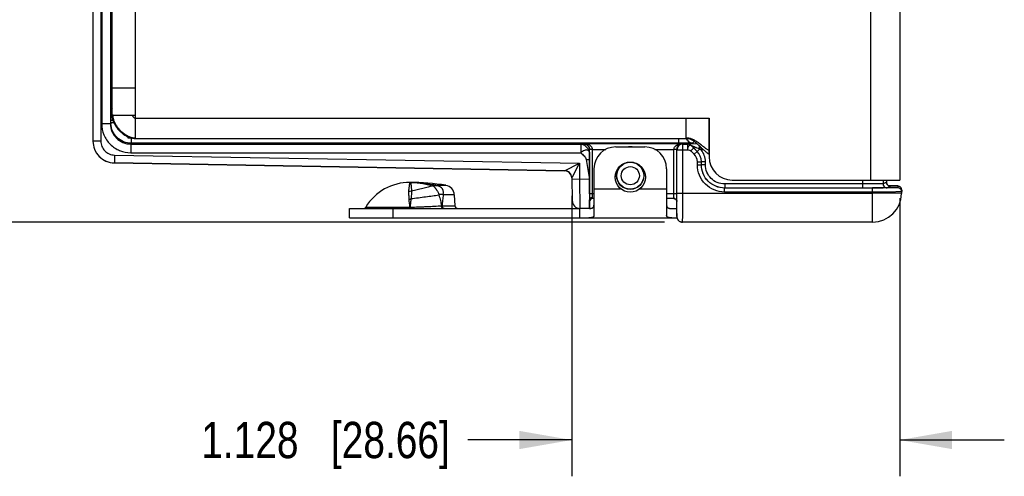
# Model space of a CAD drawing. Header units: inches. Extents: x 0 to 22, y 0 to 17.
# Tile 3 of 37: x 4.8 to 8.2, y 4.2 to 5.8. Entities that reach past the tile are written whole.
import ezdxf

# ---------------------------------------------------------------- set-up
doc = ezdxf.new("R2010")
doc.units = ezdxf.units.IN
doc.header["$LTSCALE"] = 1.21
doc.header["$MEASUREMENT"] = 0
doc.layers.get('0').update_dxf_attribs({"linetype": 'CONTINUOUS'})
for name, color, linetype in [('02___PRT_ALL_AXES', 7, 'CONTINUOUS'), ('03___PRT_ALL_CURVES', 7, 'CONTINUOUS'), ('DIMENSIONS', 7, 'CONTINUOUS'), ('FEATURES', 7, 'CONTINUOUS')]:
    doc.layers.add(name, color=color, linetype=linetype)
doc.styles.get("Standard").update_dxf_attribs({"font": 'txt', "width": 0.8})
doc.dimstyles.new('DIMSTYLE_1', dxfattribs={"dimtxt": 0.125, "dimasz": 0.18, "dimexe": 0.125, "dimexo": 0.0625, "dimgap": 0.0625, "dimtad": 0, "dimtih": 1, "dimtoh": 1, "dimzin": 4, "dimdsep": 46, "dimtxsty": 'STANDARD', "dimblk": '_FILLED', "dimblk1": '_FILLED', "dimblk2": '_FILLED', "dimcen": 0.09, "dimadec": 0, "dimazin": 0, "dimtp": 0.001, "dimtm": 0.001, "dimtfac": 1, "dimtofl": 0, "dimtmove": 0, "dimatfit": 3, "dimldrblk": '_FILLED', "dimfxl": 1, "dimtolj": 1, "dimtzin": 4, "dimarcsym": 0})

# ---------------------------------------------------------------- blocks, each defined once
blk = doc.blocks.new('_FILLED')
at = {"color": 0, "linetype": 'BYBLOCK'}
blk.add_solid([(0, 0), (-1, 0.174), (-1, -0.174)], dxfattribs=at)
blk = doc.blocks.new('*D1')
at = {"layer": 'DIMENSIONS', "color": 2, "linetype": 'CONTINUOUS'}
for p, q in [((7.025, 8.5431), (3.0626, 8.5431)), ((3.1876, 8.5431), (3.1876, 6.9336)), ((3.1876, 5.0741), (3.1876, 6.6836)), ((7.025, 5.0741), (3.0626, 5.0741))]:
    blk.add_line(p, q, dxfattribs=at)
at = {"layer": 'DIMENSIONS', "color": 2, "linetype": 'CONTINUOUS', "xscale": 0.18, "yscale": 0.18, "zscale": 0.18}
for p, rotation in [((3.1876, 8.5431), 90), ((3.1876, 5.0741), 269.9999078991)]:
    blk.add_blockref('_FILLED', p, dxfattribs=dict(at, rotation=rotation))
at = {"layer": 'DIMENSIONS', "color": 2, "linetype": 'CONTINUOUS', "insert": (3.1876, 6.8711), "char_height": 0.125, "width": 1.525, "attachment_point": 2, "line_spacing_factor": 0.9}
blk.add_mtext('(3.469{\\Ftxt.shx;\\W1.000000;\\H0.125000; }[88.11])', dxfattribs=at)
blk = doc.blocks.new('*D3')
at = {"layer": 'DIMENSIONS', "color": 2, "linetype": 'CONTINUOUS'}
for p, q in [((4.8561, 6.1451), (4.0436, 6.1451)), ((4.1686, 6.1451), (4.1686, 5.7346)), ((4.1686, 5.0741), (4.1686, 5.4846)), ((7.025, 5.0741), (4.0436, 5.0741))]:
    blk.add_line(p, q, dxfattribs=at)
at = {"layer": 'DIMENSIONS', "color": 2, "linetype": 'CONTINUOUS', "xscale": 0.18, "yscale": 0.18, "zscale": 0.18}
for p, rotation in [((4.1686, 6.1451), 90.0001114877), ((4.1686, 5.0741), 270)]:
    blk.add_blockref('_FILLED', p, dxfattribs=dict(at, rotation=rotation))
at = {"layer": 'DIMENSIONS', "color": 2, "linetype": 'CONTINUOUS', "insert": (4.1686, 5.6721), "char_height": 0.125, "width": 1.225, "attachment_point": 2, "line_spacing_factor": 0.9}
blk.add_mtext('1.071{\\Ftxt.shx;\\W1.000000;\\H0.125000; }[27.2]', dxfattribs=at)
blk = doc.blocks.new('*D5')
at = {"layer": 'DIMENSIONS', "color": 2, "linetype": 'CONTINUOUS'}
for p, q in [((6.7063, 5.1642), (6.7063, 4.1991)), ((7.8346, 5.1566), (7.8346, 4.1991)), ((6.7063, 4.3241), (6.349, 4.3241)), ((7.8346, 4.3241), (8.1946, 4.3241))]:
    blk.add_line(p, q, dxfattribs=at)
at = {"layer": 'DIMENSIONS', "color": 2, "linetype": 'CONTINUOUS', "xscale": 0.18, "yscale": 0.18, "zscale": 0.18}
blk.add_blockref('_FILLED', (6.7063, 4.3241), dxfattribs=at)
at = {"layer": 'DIMENSIONS', "color": 2, "linetype": 'CONTINUOUS', "xscale": 0.18, "yscale": 0.18, "zscale": 0.18, "rotation": 180}
blk.add_blockref('_FILLED', (7.8346, 4.3241), dxfattribs=at)
at = {"layer": 'DIMENSIONS', "color": 2, "linetype": 'CONTINUOUS', "insert": (6.2865, 4.3866), "char_height": 0.125, "width": 1.325, "attachment_point": 3, "line_spacing_factor": 0.9}
blk.add_mtext('1.128{\\Ftxt.shx;\\W1.000000;\\H0.125000; }[28.66]', dxfattribs=at)

msp = doc.modelspace()

# ---------------------------------------------------------------- linework, layer by layer
at = {"color": 3, "linetype": 'CONTINUOUS'}
for p, q in [((7.7346, 8.3981), (7.7346, 5.2191)), ((7.8346, 8.3981), (7.8346, 5.2191)), ((5.2046, 5.3621), (5.2046, 8.2551)), ((5.1246, 5.4421), (5.1246, 8.1751)), ((5.1246, 5.5371), (5.2046, 5.5371)), ((5.1246, 5.4421), (5.2046, 5.4421)), ((5.2046, 5.4321), (7.1786, 5.4321)), ((7.0996, 5.3621), (7.0996, 5.4321)), ((7.1786, 5.4321), (7.1786, 5.2991)), ((5.2003, 5.3622), (5.2043, 5.3621)), ((5.2043, 5.3621), (7.0996, 5.3621)), ((7.1489, 5.3415), (7.1445, 5.345)), ((7.2586, 5.2191), (7.8346, 5.2191))]:
    msp.add_line(p, q, dxfattribs=at)
at = {"color": 7, "linetype": 'CONTINUOUS'}
for p, q in [((5.0586, 8.2638), (5.0586, 5.3533)), ((5.0856, 8.2638), (5.0856, 5.3533)), ((5.0889, 8.2041), (5.0889, 5.413)), ((5.1189, 8.2041), (5.1189, 5.413)), ((5.122, 5.7646), (5.1217, 5.7712)), ((5.1221, 5.6959), (5.1221, 5.7518)), ((5.1221, 5.7396), (5.1233, 5.7396)), ((5.1221, 5.7266), (5.1232, 5.7266)), ((5.1232, 5.7266), (5.1232, 5.7099)), ((5.1233, 5.7395), (5.1233, 5.7396)), ((5.1246, 5.7087), (5.1221, 5.7108)), ((5.1246, 5.5964), (5.1223, 5.5944)), ((5.122, 5.5224), (5.1246, 5.5276)), ((5.1217, 5.501), (5.122, 5.5224)), ((5.1207, 5.4745), (5.1216, 5.4763)), ((5.1216, 5.4824), (5.1216, 5.4763)), ((5.1216, 5.4824), (5.1246, 5.4824)), ((5.1216, 5.4763), (5.1246, 5.4763)), ((5.1203, 5.4158), (5.1203, 5.4245)), ((5.1278, 5.4245), (5.1203, 5.4245)), ((5.1275, 5.4421), (5.1272, 5.4421)), ((5.1272, 5.4421), (5.1281, 5.4421)), ((5.1281, 5.4421), (5.1275, 5.4421)), ((5.1189, 5.413), (5.0889, 5.413)), ((5.1189, 5.413), (5.1203, 5.4158)), ((5.1313, 5.4158), (5.1203, 5.4158)), ((5.0856, 5.3533), (5.0586, 5.3533)), ((5.1796, 5.3636), (5.1796, 5.367)), ((5.1903, 5.3636), (5.1903, 5.3458)), ((5.2046, 5.3642), (5.2046, 5.3678)), ((7.073, 5.3621), (7.073, 5.3458)), ((5.1888, 5.343), (5.1903, 5.3458)), ((5.1888, 5.343), (5.1888, 5.313)), ((5.1888, 5.343), (6.7371, 5.343)), ((7.073, 5.3458), (5.1903, 5.3458)), ((6.7371, 5.343), (6.7472, 5.3433)), ((6.7371, 5.343), (6.7371, 5.313)), ((6.7472, 5.3433), (6.7478, 5.3444)), ((6.7478, 5.3444), (7.0874, 5.3444)), ((6.7671, 5.313), (6.7672, 5.3233)), ((6.7672, 5.3233), (6.7675, 5.3238)), ((6.7675, 5.3238), (6.7674, 5.3254)), ((6.7775, 5.3244), (6.7675, 5.3242)), ((6.7775, 5.3238), (6.7675, 5.3238)), ((6.7675, 5.1721), (6.7675, 5.3238)), ((6.7775, 5.3244), (6.8229, 5.3244)), ((6.7775, 5.1721), (6.7775, 5.3238)), ((6.9923, 5.3244), (7.0577, 5.3244)), ((7.0663, 5.3242), (7.0577, 5.3244)), ((7.0677, 5.3238), (7.0577, 5.3238)), ((7.0577, 5.1721), (7.0577, 5.3238)), ((7.0677, 5.3242), (7.0663, 5.3242)), ((7.0677, 5.3238), (7.0682, 5.3228)), ((7.0677, 5.1721), (7.0677, 5.3238)), ((7.0682, 5.3228), (7.1042, 5.3228)), ((7.0682, 5.1741), (7.0682, 5.3228)), ((7.1079, 5.346), (7.073, 5.3458)), ((7.0874, 5.3444), (7.0882, 5.3428)), ((7.0882, 5.3428), (7.1042, 5.3428)), ((7.0882, 5.1741), (7.0882, 5.3428)), ((7.1123, 5.3431), (7.1042, 5.3428)), ((7.1079, 5.3424), (7.1042, 5.3428)), ((7.1042, 5.3428), (7.1042, 5.3228)), ((7.1042, 5.3428), (7.1042, 5.3428)), ((7.1378, 5.3434), (7.1123, 5.3431)), ((7.1257, 5.3295), (7.1159, 5.3197)), ((7.1278, 5.3078), (7.1159, 5.3197)), ((7.1183, 5.3369), (7.1182, 5.3371)), ((7.1184, 5.337), (7.1183, 5.3369)), ((7.1377, 5.3176), (7.1184, 5.337)), ((7.123, 5.3467), (7.1279, 5.3516)), ((7.1376, 5.3175), (7.1257, 5.3295)), ((7.1458, 5.3257), (7.1377, 5.3176)), ((7.1511, 5.3234), (7.1511, 5.3311)), ((7.1596, 5.3234), (7.1511, 5.3234)), ((5.1328, 5.3053), (5.1323, 5.2783)), ((5.1328, 5.3053), (6.7325, 5.2774)), ((5.1888, 5.313), (6.7371, 5.313)), ((6.7556, 5.2895), (6.7668, 5.2211)), ((6.7669, 5.2895), (6.7668, 5.2211)), ((6.7671, 5.313), (6.7669, 5.2895)), ((7.1278, 5.3078), (7.1376, 5.3175)), ((7.1377, 5.3176), (7.1376, 5.3175)), ((5.1323, 5.2783), (6.6818, 5.2513)), ((6.6818, 5.2507), (5.1323, 5.2778)), ((6.6818, 5.2513), (6.7325, 5.2774)), ((6.7084, 5.2306), (6.7325, 5.2774)), ((6.7325, 5.2774), (6.7334, 5.2217)), ((7.1384, 5.2822), (7.1522, 5.2822)), ((7.1384, 5.2716), (7.1384, 5.2822)), ((7.1384, 5.2716), (7.1522, 5.2716)), ((7.1522, 5.2716), (7.1522, 5.2822)), ((7.1524, 5.2822), (7.1522, 5.2822)), ((7.1522, 5.2716), (7.1524, 5.2717)), ((7.1661, 5.2822), (7.1524, 5.2822)), ((7.1524, 5.2717), (7.1524, 5.2822)), ((7.1661, 5.2717), (7.1524, 5.2717)), ((7.1661, 5.2717), (7.1661, 5.2822)), ((6.7063, 5.2267), (6.7084, 5.2306)), ((6.7063, 5.2267), (6.7077, 5.1482)), ((6.7334, 5.2217), (6.7064, 5.2212)), ((6.7668, 5.2211), (6.7334, 5.2217)), ((6.7334, 5.2217), (6.7342, 5.1216)), ((7.7072, 5.2191), (7.7072, 5.1917)), ((7.7772, 5.2191), (7.7772, 5.2062)), ((7.7889, 5.2191), (7.7889, 5.212)), ((7.7889, 5.2191), (7.7889, 5.2121)), ((6.1499, 5.2111), (6.1496, 5.2111)), ((6.1496, 5.2111), (6.1499, 5.2111)), ((6.1496, 5.2111), (6.1499, 5.2111)), ((6.2299, 5.1987), (6.2287, 5.1986)), ((6.2299, 5.1987), (6.2426, 5.2007)), ((6.2729, 5.2008), (6.2426, 5.2008)), ((6.2426, 5.2007), (6.2426, 5.2008)), ((7.7414, 5.1916), (7.2322, 5.1916)), ((7.2322, 5.1778), (7.2322, 5.1916)), ((7.7072, 5.2055), (7.2324, 5.2055)), ((7.2324, 5.2055), (7.2324, 5.1917)), ((7.7414, 5.1778), (7.7414, 5.1916)), ((7.7496, 5.1916), (7.7414, 5.1916)), ((7.7531, 5.1918), (7.7415, 5.1918)), ((7.7889, 5.212), (7.7772, 5.2062)), ((7.7889, 5.2121), (7.7889, 5.212)), ((7.8027, 5.1983), (7.791, 5.1924)), ((7.7984, 5.1991), (7.8011, 5.199)), ((7.8009, 5.1984), (7.8027, 5.1983)), ((7.8011, 5.199), (7.8024, 5.199)), ((7.8277, 5.1985), (7.8276, 5.1924)), ((7.8415, 5.1845), (7.8413, 5.1723)), ((6.2502, 5.1684), (6.2488, 5.1668)), ((6.263, 5.1695), (6.2642, 5.1682)), ((6.3021, 5.1682), (6.2642, 5.1682)), ((6.7826, 5.1721), (6.7675, 5.1721)), ((6.7676, 5.1216), (6.7676, 5.1511)), ((6.7776, 5.1589), (6.7775, 5.1721)), ((6.7776, 5.1551), (6.7776, 5.1589)), ((6.7826, 5.1551), (6.7776, 5.1551)), ((7.0677, 5.1721), (7.0326, 5.1721)), ((7.0579, 5.1551), (7.0326, 5.1551)), ((7.0575, 5.1555), (7.0576, 5.1577)), ((7.0576, 5.1577), (7.0577, 5.1721)), ((7.0579, 5.1551), (7.0601, 5.1548)), ((7.0601, 5.1548), (7.0631, 5.1535)), ((7.0676, 5.1492), (7.0677, 5.1721)), ((7.0682, 5.1741), (7.7413, 5.1741)), ((7.0682, 5.1721), (7.0682, 5.1741)), ((7.7414, 5.1778), (7.2322, 5.1778)), ((7.7414, 5.1778), (7.7413, 5.1741)), ((7.8413, 5.1723), (7.7413, 5.1741)), ((7.7413, 5.0741), (7.7413, 5.1741)), ((5.9974, 5.1258), (6.1493, 5.1258)), ((6.1493, 5.1258), (6.1499, 5.1258)), ((6.1493, 5.1211), (6.1493, 5.1216)), ((6.1498, 5.1211), (6.1499, 5.1258)), ((6.2599, 5.1305), (6.3041, 5.1305)), ((6.7676, 5.1211), (6.7342, 5.1216)), ((7.0675, 5.1458), (7.0676, 5.1492)), ((7.0675, 5.1041), (7.0675, 5.1458)), ((7.0675, 5.1457), (7.0675, 5.1458)), ((7.0679, 5.1061), (7.0682, 5.1457)), ((7.0682, 5.1457), (7.0682, 5.1462)), ((7.0675, 5.1041), (7.0675, 5.104)), ((7.0675, 5.1041), (7.0675, 5.0969)), ((7.0675, 5.104), (7.0675, 5.0962)), ((7.0675, 5.0941), (7.0677, 5.0988)), ((7.0675, 5.0969), (7.0675, 5.0944)), ((7.0675, 5.0944), (7.0675, 5.0941)), ((7.0677, 5.0988), (7.0679, 5.1061)), ((7.0856, 5.0741), (7.0875, 5.0741)), ((7.7413, 5.0741), (7.0875, 5.0741))]:
    msp.add_line(p, q, dxfattribs=at)
at = {"color": 3, "linetype": 'CONTINUOUS'}
msp.add_lwpolyline([(5.1813, 5.367), (5.1879, 5.3646), (5.2003, 5.3622)], dxfattribs=at)
at = {"color": 7, "linetype": 'CONTINUOUS'}
for points in [[(7.7909, 5.205), (7.7896, 5.2078), (7.7889, 5.2111), (7.7889, 5.2121)], [(7.7949, 5.2007), (7.7927, 5.2026), (7.7909, 5.205)], [(7.801, 5.1984), (7.8011, 5.1984), (7.801, 5.1984), (7.8005, 5.1985), (7.7992, 5.1987), (7.7971, 5.1994), (7.7949, 5.2007)], [(7.8202, 5.1988), (7.8185, 5.1988), (7.8165, 5.1989), (7.8142, 5.1989), (7.8118, 5.1989), (7.809, 5.199), (7.806, 5.199), (7.8027, 5.199), (7.7982, 5.1991)], [(7.8244, 5.1987), (7.8232, 5.1987), (7.8218, 5.1988), (7.8202, 5.1988)], [(7.8336, 5.1972), (7.8309, 5.1981), (7.8294, 5.1984), (7.8286, 5.1985), (7.8279, 5.1986), (7.8272, 5.1986), (7.8264, 5.1986), (7.8255, 5.1987), (7.8244, 5.1987)], [(7.8415, 5.1845), (7.8411, 5.1881), (7.8393, 5.1922), (7.8366, 5.1952), (7.8336, 5.1972)], [(7.0631, 5.1535), (7.0657, 5.151), (7.0672, 5.1479), (7.0675, 5.1457)], [(7.0672, 5.1479), (7.0672, 5.1479), (7.0675, 5.1457)], [(7.0675, 5.0962), (7.0675, 5.0949), (7.0675, 5.094), (7.0675, 5.0929), (7.0676, 5.0917), (7.0678, 5.0905), (7.0681, 5.0892), (7.0685, 5.088), (7.0689, 5.0867)], [(7.0689, 5.0867), (7.0695, 5.0854), (7.0702, 5.0841), (7.0709, 5.0829), (7.0718, 5.0817), (7.0728, 5.0806), (7.0738, 5.0795), (7.075, 5.0785), (7.0762, 5.0775), (7.0776, 5.0767), (7.079, 5.0759), (7.0806, 5.0753), (7.0822, 5.0748), (7.0839, 5.0744), (7.0857, 5.0741), (7.0875, 5.0741)]]:
    msp.add_lwpolyline(points, dxfattribs=at)
for radius in [0.047, 0.0462, 0.0312]:
    msp.add_circle((6.9076, 5.2341), radius, dxfattribs=at)
for centre, radius, start, end in [((9.3595, 5.4826), 4.2379, 179.7509, 180.0024), ((10.1683, 5.4249), 5.048, 179.6778, 180.0049), ((5.19, 5.4158), 0.0697, 180.0057, 182.1865), ((7.1231, 5.3717), 0.0251, 203.1697, 215.9905), ((7.123, 5.3717), 0.025, 216.0025, 269.9802), ((5.1336, 5.3528), 0.075, 180, 269), ((6.7466, 5.3238), 0.0209, 4.2227, 9.5638), ((6.7476, 5.3238), 0.03, 359.9991, 0.992), ((6.9076, 5.2765), 0.057, 83.8513, 96.5501), ((7.0877, 5.3238), 0.03, 179.0082, 180.0006), ((7.1042, 5.3227), 0.0201, 76.0183, 89.9551), ((7.0966, 6.0457), 0.6997, 270.924, 271.4767), ((7.1042, 5.3228), 0.02, 75.1652, 79.3438), ((7.1042, 5.3228), 0.0201, 60.024, 75.9643), ((7.1042, 5.3227), 0.02, 60.0931, 75.1287), ((7.1041, 5.3227), 0.0201, 45.7505, 60.0364), ((7.1041, 5.3227), 0.0201, 45.0475, 59.9625), ((8.394, 6.572), 1.7756, 224.0721, 224.2265), ((7.4591, 5.6627), 0.4714, 224.295, 224.9848), ((6.5224, 3.9181), 1.5395, 65.8972, 66.1104), ((7.1024, 5.2822), 0.0638, 0.0001, 40.1891), ((7.1022, 5.2822), 0.0362, 0.0025, 44.9975), ((7.1022, 5.2822), 0.05, 0.0019, 44.9981), ((7.1024, 5.2823), 0.05, 359.9976, 45.0024), ((6.6813, 5.2263), 0.025, 47.977, 88.9945), ((6.6813, 5.2263), 0.025, 47.9594, 89.0009), ((6.6814, 5.2257), 0.025, 2.2431, 89.0001), ((6.6813, 5.2263), 0.025, 0.997, 47.954), ((7.8027, 5.212), 0.0138, 202.5022, 247.4912), ((6.1446, 5.24), 0.0595, 269.9943, 279.9029), ((6.1399, 5.2271), 0.0741, 275.0398, 280.0358), ((5.7623, 5.0995), 0.3878, 3.8885, 7.9613), ((8.933, 5.1703), 2.1655, 179.9537, 180.4469), ((6.7776, 5.1451), 0.01, 90, 180), ((7.7037, 5.1611), 0.9362, 180.4707, 180.6092), ((7.0575, 5.1456), 0.0099, 86.9662, 89.884), ((-1.3981, 5.1734), 8.4663, 359.81604, 359.99113), ((7.7413, 5.1741), 0.1, 270, 359), ((5.9889, 5.1311), 0.01, 270, 328.5015), ((4.9599, 5.1266), 1.1894, 359.7612, 359.9636), ((6.2363, 5.8867), 0.7566, 271.622, 271.7818), ((6.3141, 5.1311), 0.01, 183, 270), ((6.7347, 5.1486), 0.027, 181, 269), ((7.0876, 5.0941), 0.0201, 180.0564, 197.9164), ((7.0876, 5.0941), 0.0201, 198.0219, 215.7184), ((7.0876, 5.0941), 0.0201, 215.8279, 233.6696), ((7.0876, 5.0942), 0.0201, 233.7799, 251.6298), ((7.0875, 5.0942), 0.0201, 251.7401, 269.9402)]:
    msp.add_arc(centre, radius, start, end, dxfattribs=at)
at = {"color": 3, "linetype": 'CONTINUOUS'}
for centre, radius, start, end in [((5.1748, 5.4421), 0.0502, 180.001, 180.9035), ((5.1755, 5.4421), 0.0509, 180.9033, 181.6671), ((5.1735, 5.4435), 0.0469, 181.7665, 182.5709), ((5.1744, 5.4435), 0.0478, 182.5717, 183.6102), ((5.2036, 5.407), 0.0428, 269.8503, 270.7809), ((5.2036, 5.4065), 0.0423, 270.7817, 271.3202), ((6.9407, 5.1239), 0.2952, 47.2843, 47.5127), ((6.8309, 5.0057), 0.4564, 46.6128, 47.2287), ((7.2622, 5.4303), 0.1481, 232.6765, 235.6292), ((7.2586, 5.2991), 0.08, 180, 270)]:
    msp.add_arc(centre, radius, start, end, dxfattribs=at)
at = {"color": 7, "linetype": 'CONTINUOUS'}
for centre, major_axis, ratio, start_param, end_param in [((5.122, 5.7518), (0, 0.013), 0.008727, -1.570796, -0.174533), ((5.1233, 5.7266), (0, 0.013), 0.008727, 0, 1.570796), ((5.1226, 5.6526), (0, 0.074), 0.008727, 0.944869, 3.812357), ((6.7677, 5.2211), (0, 0.1), 0.008726, 1.570644, 3.041273)]:
    msp.add_ellipse(centre, major_axis=major_axis, ratio=ratio, start_param=start_param, end_param=end_param, dxfattribs=at)
for points in [[(5.1244, 5.5129), (5.1228, 5.5158), (5.122, 5.5191), (5.122, 5.5224)], [(5.1244, 5.4614), (5.122, 5.4653), (5.1207, 5.4699), (5.1207, 5.4745)], [(5.1216, 5.4763), (5.1216, 5.4725), (5.1226, 5.4685), (5.1243, 5.4651)], [(6.6818, 5.2513), (6.6818, 5.2513), (6.6818, 5.2513), (6.6818, 5.2513), (6.6818, 5.2513)], [(7.7889, 5.212), (7.7889, 5.2102), (7.7892, 5.2084), (7.7899, 5.2068)], [(7.7974, 5.1993), (7.799, 5.1986), (7.8009, 5.1983), (7.8027, 5.1983)], [(7.0625, 5.1542), (7.0611, 5.1549), (7.0596, 5.1554), (7.058, 5.1555)], [(7.0662, 5.1506), (7.0653, 5.1521), (7.064, 5.1534), (7.0625, 5.1542)], [(7.0675, 5.1458), (7.0675, 5.1474), (7.067, 5.1492), (7.0662, 5.1506)]]:
    msp.add_open_spline(points, degree=3, dxfattribs=at)
for points, knots in [([(5.1204, 5.4533), (5.1204, 5.4562), (5.1204, 5.4603), (5.1205, 5.4654), (5.1205, 5.4685), (5.1206, 5.4709), (5.1206, 5.4727), (5.1207, 5.4738), (5.1206, 5.4743), (5.1207, 5.4745)], [0, 0, 0, 0, 0.411508, 0.582016, 0.72576, 0.840796, 0.925516, 0.978808, 1, 1, 1, 1]), ([(5.0889, 5.413), (5.0889, 5.4), (5.0941, 5.3737), (5.1163, 5.3404), (5.1495, 5.3182), (5.1758, 5.313), (5.1888, 5.313)], [0, 0, 0, 0, 0.249939, 0.500001, 0.750062, 1, 1, 1, 1]), ([(5.1189, 5.413), (5.1189, 5.4039), (5.1225, 5.3855), (5.1381, 5.3622), (5.1613, 5.3466), (5.1797, 5.343), (5.1888, 5.343)], [0, 0, 0, 0, 0.249936, 0.499998, 0.75006, 1, 1, 1, 1]), ([(5.1903, 5.3458), (5.1814, 5.3458), (5.1634, 5.3493), (5.1405, 5.3641), (5.1248, 5.3865), (5.1207, 5.4043), (5.1203, 5.4131)], [0, 0, 0, 0, 0.25, 0.499984, 0.749971, 1, 1, 1, 1]), ([(5.0586, 5.3533), (5.0586, 5.3437), (5.0624, 5.3242), (5.0787, 5.2994), (5.1032, 5.2826), (5.1226, 5.2785), (5.1323, 5.2783)], [0, 0, 0, 0, 0.250006, 0.499999, 0.749993, 1, 1, 1, 1]), ([(5.0856, 5.3533), (5.0856, 5.3471), (5.088, 5.3347), (5.0985, 5.3188), (5.1141, 5.3081), (5.1266, 5.3054), (5.1328, 5.3053)], [0, 0, 0, 0, 0.250004, 0.500001, 0.749996, 1, 1, 1, 1]), ([(6.7371, 5.343), (6.7387, 5.3429), (6.7422, 5.3423), (6.7473, 5.3403), (6.7524, 5.337), (6.7572, 5.333), (6.7612, 5.3282), (6.7645, 5.3232), (6.7662, 5.3186), (6.7669, 5.3152), (6.7671, 5.3137), (6.7671, 5.313)], [0, 0, 0, 0, 0.1053, 0.230674, 0.36234, 0.501276, 0.64022, 0.770815, 0.896305, 0.954796, 1, 1, 1, 1]), ([(6.7671, 5.313), (6.7671, 5.3143), (6.7667, 5.3169), (6.7646, 5.3202), (6.7611, 5.3222), (6.7568, 5.3228), (6.752, 5.322), (6.7479, 5.3204), (6.7445, 5.3186), (6.7409, 5.3166), (6.7382, 5.3147), (6.7371, 5.313)], [0, 0, 0, 0, 0.105689, 0.201398, 0.297978, 0.40693, 0.533793, 0.676569, 0.75429, 0.836208, 1, 1, 1, 1]), ([(6.7472, 5.3433), (6.7498, 5.3433), (6.7551, 5.3423), (6.7618, 5.3378), (6.7662, 5.3312), (6.7672, 5.3259), (6.7672, 5.3233)], [0, 0, 0, 0, 0.250084, 0.500171, 0.750077, 1, 1, 1, 1]), ([(6.7672, 5.3273), (6.7667, 5.3302), (6.7646, 5.3353), (6.7581, 5.342), (6.7517, 5.3443), (6.7478, 5.3444)], [0, 0, 0, 0, 0.320455, 0.576128, 1, 1, 1, 1]), ([(6.7775, 5.3244), (6.7775, 5.3262), (6.7766, 5.3298), (6.7737, 5.3342), (6.77, 5.3376), (6.7645, 5.341), (6.7571, 5.3436), (6.7508, 5.3443), (6.7478, 5.3444)], [0, 0, 0, 0, 0.139659, 0.273271, 0.400932, 0.524533, 0.764338, 1, 1, 1, 1]), ([(7.0577, 5.3244), (7.0577, 5.3262), (7.0586, 5.3298), (7.0615, 5.3342), (7.0652, 5.3376), (7.0707, 5.341), (7.0781, 5.3436), (7.0843, 5.3443), (7.0874, 5.3444)], [0, 0, 0, 0, 0.13989, 0.273569, 0.401252, 0.524809, 0.764492, 1, 1, 1, 1]), ([(7.0677, 5.3238), (7.0677, 5.3257), (7.0681, 5.3291), (7.0705, 5.3348), (7.0748, 5.34), (7.081, 5.3435), (7.0853, 5.3443), (7.0874, 5.3444)], [0, 0, 0, 0, 0.174317, 0.33001, 0.585747, 0.801233, 1, 1, 1, 1]), ([(7.0882, 5.3428), (7.0856, 5.3428), (7.0803, 5.3417), (7.0737, 5.3373), (7.0692, 5.3306), (7.0682, 5.3254), (7.0682, 5.3228)], [0, 0, 0, 0, 0.250039, 0.500019, 0.749987, 1, 1, 1, 1]), ([(7.1075, 5.3347), (7.1064, 5.3331), (7.1048, 5.3292), (7.1042, 5.325), (7.1042, 5.3228)], [0, 0, 0, 0, 0.471809, 1, 1, 1, 1]), ([(7.1042, 5.3228), (7.1053, 5.3227), (7.1093, 5.3226), (7.1138, 5.3218), (7.1159, 5.3197)], [0, 0, 0, 0, 0.260669, 1, 1, 1, 1]), ([(7.1108, 5.3381), (7.1105, 5.3379), (7.1092, 5.337), (7.1081, 5.3358), (7.1075, 5.3347)], [0, 0, 0, 0, 0.229066, 1, 1, 1, 1]), ([(7.1147, 5.3389), (7.114, 5.339), (7.1126, 5.339), (7.1114, 5.3385), (7.1108, 5.3381)], [0, 0, 0, 0, 0.496129, 1, 1, 1, 1]), ([(7.123, 5.3467), (7.123, 5.3466), (7.1227, 5.3466), (7.1223, 5.3465), (7.1216, 5.3465), (7.1202, 5.3464), (7.1178, 5.3463), (7.1158, 5.3462), (7.1146, 5.3462)], [0, 0, 0, 0, 0.02366, 0.076732, 0.15946, 0.271514, 0.58131, 1, 1, 1, 1]), ([(7.1183, 5.3369), (7.1181, 5.3371), (7.117, 5.338), (7.1157, 5.3387), (7.1147, 5.3389)], [0, 0, 0, 0, 0.224674, 1, 1, 1, 1]), ([(7.1458, 5.3257), (7.1432, 5.3268), (7.1393, 5.3285), (7.134, 5.3307), (7.1302, 5.3323), (7.127, 5.3335), (7.1246, 5.3345), (7.1229, 5.3352), (7.1213, 5.3359), (7.1201, 5.3364), (7.1193, 5.3366), (7.1188, 5.3369), (7.1186, 5.3369), (7.1184, 5.337), (7.1184, 5.337)], [0, 0, 0, 0, 0.289594, 0.432556, 0.573199, 0.709816, 0.775531, 0.838514, 0.897016, 0.94826, 0.969224, 0.985633, 0.996308, 1, 1, 1, 1]), ([(7.1458, 5.3257), (7.1458, 5.3267), (7.1457, 5.3304), (7.1455, 5.3341), (7.1452, 5.3368)], [0, 0, 0, 0, 0.272538, 1, 1, 1, 1]), ([(6.7371, 5.313), (6.7407, 5.3093), (6.7468, 5.3046), (6.7533, 5.2967), (6.7552, 5.292), (6.7556, 5.2895)], [0, 0, 0, 0, 0.509508, 0.757073, 1, 1, 1, 1]), ([(6.7556, 5.2895), (6.757, 5.2898), (6.7596, 5.2901), (6.7633, 5.2903), (6.7653, 5.2903), (6.7669, 5.2899), (6.7669, 5.2895)], [0, 0, 0, 0, 0.375004, 0.693333, 0.908456, 1, 1, 1, 1]), ([(7.2322, 5.1778), (7.22, 5.1778), (7.1954, 5.1827), (7.1642, 5.2036), (7.1433, 5.2348), (7.1384, 5.2594), (7.1384, 5.2716)], [0, 0, 0, 0, 0.249965, 0.499994, 0.750026, 1, 1, 1, 1]), ([(7.2322, 5.1916), (7.2218, 5.1916), (7.2008, 5.1958), (7.1742, 5.2136), (7.1564, 5.2402), (7.1522, 5.2612), (7.1522, 5.2716)], [0, 0, 0, 0, 0.249965, 0.499994, 0.750026, 1, 1, 1, 1]), ([(7.2324, 5.1917), (7.222, 5.1917), (7.2009, 5.1959), (7.1743, 5.2137), (7.1565, 5.2402), (7.1524, 5.2613), (7.1524, 5.2717)], [0, 0, 0, 0, 0.249952, 0.499994, 0.750038, 1, 1, 1, 1]), ([(7.2324, 5.2055), (7.2237, 5.2055), (7.2063, 5.2089), (7.1843, 5.2236), (7.1696, 5.2457), (7.1661, 5.2631), (7.1661, 5.2717)], [0, 0, 0, 0, 0.249952, 0.499994, 0.750038, 1, 1, 1, 1]), ([(6.1496, 5.2111), (6.1496, 5.2111), (6.1495, 5.211), (6.1495, 5.211), (6.1494, 5.2109), (6.1493, 5.2108), (6.1492, 5.2105), (6.1491, 5.2103), (6.1489, 5.2099), (6.1488, 5.2095), (6.1486, 5.2089), (6.1483, 5.2079), (6.148, 5.2066), (6.1477, 5.205), (6.1473, 5.2032), (6.147, 5.2011), (6.1464, 5.1979), (6.1458, 5.1933), (6.1451, 5.1872), (6.1447, 5.1828), (6.1445, 5.1805)], [0, 0, 0, 0, 0.002842, 0.004747, 0.007053, 0.012976, 0.020745, 0.03041, 0.041994, 0.055508, 0.070957, 0.107661, 0.152059, 0.204085, 0.263666, 0.330724, 0.405157, 0.575723, 0.774442, 1, 1, 1, 1]), ([(6.1496, 5.2111), (6.1497, 5.2111), (6.1499, 5.211), (6.1502, 5.2109), (6.1506, 5.2107), (6.1509, 5.2103), (6.1512, 5.2099), (6.1514, 5.2095), (6.1515, 5.2092)], [0, 0, 0, 0, 0.098528, 0.197368, 0.412579, 0.536806, 0.675137, 1, 1, 1, 1]), ([(6.1499, 5.2111), (6.1576, 5.211), (6.1732, 5.2106), (6.1964, 5.2087), (6.2196, 5.2055), (6.235, 5.2025), (6.2426, 5.2008)], [0, 0, 0, 0, 0.249387, 0.498752, 0.748741, 1, 1, 1, 1]), ([(6.1499, 5.2111), (6.1565, 5.211), (6.1697, 5.2105), (6.1895, 5.2081), (6.2092, 5.2043), (6.2222, 5.2007), (6.2287, 5.1986)], [0, 0, 0, 0, 0.246905, 0.495352, 0.746128, 1, 1, 1, 1]), ([(6.1515, 5.2092), (6.1516, 5.2089), (6.1518, 5.2084), (6.1521, 5.2075), (6.1523, 5.2064), (6.1526, 5.2048), (6.153, 5.2024), (6.1534, 5.1991), (6.1537, 5.1954), (6.1541, 5.1911), (6.1544, 5.1864), (6.1547, 5.1831), (6.1548, 5.1813)], [0, 0, 0, 0, 0.029401, 0.063057, 0.101083, 0.143549, 0.241941, 0.358347, 0.492654, 0.644656, 0.813949, 1, 1, 1, 1]), ([(6.2287, 5.1986), (6.223, 5.1971), (6.2113, 5.1942), (6.1932, 5.1899), (6.1742, 5.1856), (6.1613, 5.1828), (6.1548, 5.1813)], [0, 0, 0, 0, 0.231262, 0.477986, 0.735848, 1, 1, 1, 1]), ([(6.2299, 5.1987), (6.2303, 5.1984), (6.2311, 5.1977), (6.2322, 5.1966), (6.2333, 5.1953), (6.2345, 5.1939), (6.2358, 5.1923), (6.2371, 5.1906), (6.2384, 5.1888), (6.2398, 5.1869), (6.2411, 5.1849), (6.243, 5.182), (6.2454, 5.1783), (6.248, 5.1735), (6.2495, 5.1702), (6.2502, 5.1684)], [0, 0, 0, 0, 0.039285, 0.082686, 0.130083, 0.181349, 0.236293, 0.294577, 0.3559, 0.420118, 0.487046, 0.556315, 0.700293, 0.849087, 1, 1, 1, 1]), ([(6.2426, 5.2007), (6.2435, 5.2005), (6.2452, 5.2001), (6.2473, 5.1994), (6.249, 5.1988), (6.2502, 5.1982), (6.2514, 5.1976), (6.2526, 5.197), (6.2537, 5.1962), (6.2548, 5.1955), (6.2559, 5.1947), (6.2568, 5.1938), (6.2577, 5.1928), (6.2585, 5.1919), (6.2592, 5.1909), (6.2599, 5.1898), (6.2606, 5.1887), (6.2613, 5.1872), (6.2621, 5.1852), (6.2628, 5.1828), (6.2632, 5.1802), (6.2635, 5.1776), (6.2635, 5.1749), (6.2633, 5.1722), (6.2631, 5.1704), (6.263, 5.1695)], [0, 0, 0, 0, 0.06325, 0.127021, 0.159023, 0.191143, 0.223254, 0.255142, 0.286998, 0.319066, 0.350608, 0.38112, 0.411242, 0.441384, 0.471513, 0.50159, 0.531629, 0.561651, 0.621742, 0.682171, 0.743364, 0.805693, 0.869229, 0.933959, 1, 1, 1, 1]), ([(7.7772, 5.2062), (7.7771, 5.2061), (7.7765, 5.2061), (7.7754, 5.206), (7.7737, 5.206), (7.7713, 5.2059), (7.7683, 5.2058), (7.7633, 5.2058), (7.7556, 5.2057), (7.7452, 5.2056), (7.7334, 5.2055), (7.7205, 5.2055), (7.7117, 5.2055), (7.7072, 5.2055)], [0, 0, 0, 0, 0.006474, 0.022253, 0.047226, 0.081166, 0.123762, 0.174613, 0.299092, 0.449922, 0.621419, 0.807112, 1, 1, 1, 1]), ([(7.8276, 5.1924), (7.8276, 5.1923), (7.8275, 5.1923), (7.8272, 5.1923), (7.8267, 5.1923), (7.8261, 5.1922), (7.8253, 5.1922), (7.8238, 5.1922), (7.8216, 5.1921), (7.8184, 5.192), (7.8146, 5.192), (7.8101, 5.1919), (7.803, 5.1918), (7.7929, 5.1918), (7.7795, 5.1917), (7.7649, 5.1916), (7.7548, 5.1916), (7.7496, 5.1916)], [0, 0, 0, 0, 0.001262, 0.004816, 0.010697, 0.018897, 0.029404, 0.042197, 0.074523, 0.115608, 0.165103, 0.222585, 0.28757, 0.437767, 0.610587, 0.800149, 1, 1, 1, 1]), ([(7.791, 5.1924), (7.7909, 5.1924), (7.7906, 5.1924), (7.7901, 5.1923), (7.7892, 5.1923), (7.7875, 5.1922), (7.7845, 5.1921), (7.7802, 5.1921), (7.7748, 5.192), (7.7684, 5.1919), (7.761, 5.1919), (7.7559, 5.1918), (7.7531, 5.1918)], [0, 0, 0, 0, 0.006542, 0.021178, 0.0439, 0.074632, 0.159671, 0.275063, 0.419111, 0.589688, 0.784277, 1, 1, 1, 1]), ([(7.7772, 5.2062), (7.7772, 5.2044), (7.7779, 5.2008), (7.781, 5.1962), (7.7855, 5.1931), (7.7892, 5.1924), (7.791, 5.1924)], [0, 0, 0, 0, 0.250008, 0.500019, 0.750018, 1, 1, 1, 1]), ([(7.8024, 5.199), (7.8043, 5.199), (7.8079, 5.199), (7.8129, 5.1989), (7.8173, 5.1988), (7.8209, 5.1988), (7.8234, 5.1987), (7.8251, 5.1987), (7.826, 5.1986), (7.8267, 5.1986), (7.8273, 5.1986), (7.8275, 5.1985), (7.8277, 5.1985), (7.8277, 5.1985)], [0, 0, 0, 0, 0.224939, 0.42448, 0.59669, 0.739897, 0.852732, 0.897409, 0.934114, 0.962757, 0.983285, 0.995664, 1, 1, 1, 1]), ([(7.8414, 5.1784), (7.8414, 5.1802), (7.8408, 5.1838), (7.8377, 5.1885), (7.8331, 5.1916), (7.8294, 5.1924), (7.8276, 5.1924)], [0, 0, 0, 0, 0.249996, 0.499994, 0.749996, 1, 1, 1, 1]), ([(7.8415, 5.1845), (7.8416, 5.1863), (7.8409, 5.19), (7.8378, 5.1946), (7.8332, 5.1978), (7.8296, 5.1985), (7.8277, 5.1985)], [0, 0, 0, 0, 0.249996, 0.499994, 0.749996, 1, 1, 1, 1]), ([(6.1445, 5.1805), (6.1445, 5.1795), (6.1444, 5.1774), (6.1444, 5.1743), (6.1445, 5.1711), (6.1449, 5.1665), (6.1455, 5.1606), (6.1461, 5.1557), (6.1465, 5.1532)], [0, 0, 0, 0, 0.109796, 0.223971, 0.34258, 0.465599, 0.724548, 1, 1, 1, 1]), ([(6.1529, 5.1541), (6.1522, 5.1495), (6.1511, 5.1401), (6.1503, 5.1307), (6.1499, 5.1258)], [0, 0, 0, 0, 0.485175, 1, 1, 1, 1]), ([(6.1548, 5.1813), (6.1548, 5.1804), (6.1549, 5.1784), (6.1549, 5.1753), (6.1547, 5.1721), (6.1544, 5.1675), (6.1538, 5.1615), (6.1532, 5.1566), (6.1529, 5.1541)], [0, 0, 0, 0, 0.105865, 0.21817, 0.336422, 0.460131, 0.721976, 1, 1, 1, 1]), ([(6.2488, 5.1668), (6.2415, 5.1657), (6.2264, 5.1635), (6.203, 5.1604), (6.1782, 5.1572), (6.1614, 5.1551), (6.1529, 5.1541)], [0, 0, 0, 0, 0.227444, 0.473727, 0.733305, 1, 1, 1, 1]), ([(6.2488, 5.1668), (6.2499, 5.1639), (6.2518, 5.1579), (6.255, 5.1458), (6.2567, 5.1366), (6.2578, 5.1305)], [0, 0, 0, 0, 0.25017, 0.500185, 1, 1, 1, 1]), ([(6.2502, 5.1684), (6.2503, 5.1686), (6.2505, 5.1688), (6.2509, 5.1691), (6.2513, 5.1693), (6.2518, 5.1697), (6.2525, 5.17), (6.2536, 5.1704), (6.255, 5.1708), (6.2568, 5.171), (6.2582, 5.171), (6.2593, 5.171), (6.2601, 5.1709), (6.2609, 5.1707), (6.2619, 5.1703), (6.2627, 5.1699), (6.263, 5.1695)], [0, 0, 0, 0, 0.03495, 0.069485, 0.103678, 0.137428, 0.20391, 0.269427, 0.39775, 0.522524, 0.643872, 0.703389, 0.762257, 0.820625, 0.878925, 1, 1, 1, 1]), ([(6.2642, 5.1682), (6.2637, 5.1651), (6.2628, 5.1588), (6.2612, 5.1463), (6.2604, 5.1369), (6.2599, 5.1305)], [0, 0, 0, 0, 0.247928, 0.497558, 1, 1, 1, 1]), ([(6.7776, 5.1588), (6.7763, 5.1589), (6.7738, 5.1585), (6.7705, 5.1568), (6.7682, 5.1543), (6.7676, 5.1521), (6.7676, 5.1511)], [0, 0, 0, 0, 0.277216, 0.539647, 0.778843, 1, 1, 1, 1]), ([(7.0579, 5.1551), (7.0578, 5.1551), (7.0575, 5.1551), (7.0575, 5.1554), (7.0575, 5.1555)], [0, 0, 0, 0, 0.499881, 1, 1, 1, 1]), ([(7.0875, 5.0741), (7.0875, 5.0741), (7.0875, 5.0743), (7.0876, 5.0746), (7.0876, 5.0752), (7.0877, 5.076), (7.0877, 5.0771), (7.0877, 5.079), (7.0878, 5.082), (7.0878, 5.0861), (7.0879, 5.0912), (7.088, 5.097), (7.088, 5.1036), (7.0881, 5.1108), (7.0881, 5.1216), (7.0882, 5.1363), (7.0882, 5.1548), (7.0882, 5.1676), (7.0882, 5.1741)], [0, 0, 0, 0, 0.001251, 0.004872, 0.010881, 0.019271, 0.030021, 0.043105, 0.076156, 0.11811, 0.168562, 0.227036, 0.292953, 0.365694, 0.444539, 0.617463, 0.805026, 1, 1, 1, 1]), ([(7.8414, 5.1784), (7.8414, 5.1783), (7.8412, 5.1783), (7.8409, 5.1783), (7.8402, 5.1783), (7.8394, 5.1782), (7.8383, 5.1782), (7.8364, 5.1781), (7.8335, 5.1781), (7.8293, 5.178), (7.8243, 5.178), (7.8185, 5.1779), (7.8119, 5.1779), (7.8046, 5.1779), (7.7938, 5.1778), (7.7792, 5.1778), (7.7606, 5.1778), (7.7479, 5.1778), (7.7414, 5.1778)], [0, 0, 0, 0, 0.001264, 0.004896, 0.010917, 0.019316, 0.030076, 0.043172, 0.07624, 0.118203, 0.168663, 0.227131, 0.293042, 0.365764, 0.444592, 0.617471, 0.805016, 1, 1, 1, 1]), ([(6.1499, 5.1258), (6.1597, 5.1261), (6.1743, 5.1265), (6.1936, 5.1272), (6.2119, 5.128), (6.2332, 5.1291), (6.2499, 5.13), (6.2578, 5.1305)], [0, 0, 0, 0, 0.272723, 0.406137, 0.536078, 0.78119, 1, 1, 1, 1]), ([(6.2645, 5.1211), (6.264, 5.1211), (6.2632, 5.1212), (6.2619, 5.1217), (6.2608, 5.1226), (6.2598, 5.1238), (6.259, 5.1252), (6.2583, 5.1268), (6.2579, 5.1286), (6.2578, 5.1298), (6.2578, 5.1305)], [0, 0, 0, 0, 0.100605, 0.205668, 0.317878, 0.438869, 0.568974, 0.707308, 0.852071, 1, 1, 1, 1]), ([(6.2644, 5.1218), (6.2637, 5.1221), (6.2628, 5.1229), (6.2618, 5.1241), (6.2609, 5.1256), (6.2603, 5.1273), (6.26, 5.1291), (6.2599, 5.1301), (6.2599, 5.1305)], [0, 0, 0, 0, 0.220186, 0.338775, 0.462917, 0.725342, 0.86203, 1, 1, 1, 1]), ([(6.267, 5.1211), (6.2665, 5.1211), (6.2656, 5.1212), (6.2648, 5.1215), (6.2644, 5.1218)], [0, 0, 0, 0, 0.491068, 1, 1, 1, 1])]:
    msp.add_open_spline(points, degree=3, knots=knots, dxfattribs=at)
at = {"color": 3, "linetype": 'CONTINUOUS'}
for points, knots in [([(5.1246, 5.4406), (5.1247, 5.4368), (5.1258, 5.4292), (5.1295, 5.4181), (5.135, 5.4073), (5.1421, 5.397), (5.1505, 5.3876), (5.16, 5.3792), (5.1702, 5.3722), (5.1776, 5.3685), (5.1813, 5.367)], [0, 0, 0, 0, 0.115276, 0.235203, 0.359738, 0.487813, 0.617769, 0.747684, 0.875641, 1, 1, 1, 1]), ([(5.1267, 5.4405), (5.1269, 5.4373), (5.128, 5.4305), (5.1314, 5.4207), (5.1362, 5.4109), (5.1424, 5.4015), (5.1496, 5.3927), (5.1577, 5.3846), (5.1665, 5.3776), (5.1729, 5.3736), (5.1761, 5.3719)], [0, 0, 0, 0, 0.112413, 0.230953, 0.355053, 0.483339, 0.613985, 0.744964, 0.874247, 1, 1, 1, 1]), ([(5.1941, 5.4421), (5.1944, 5.4414), (5.1949, 5.44), (5.1957, 5.4387), (5.1961, 5.4381)], [0, 0, 0, 0, 0.475778, 1, 1, 1, 1]), ([(5.1961, 5.4381), (5.1966, 5.4373), (5.1978, 5.4358), (5.1995, 5.4341), (5.201, 5.4331), (5.2022, 5.4325), (5.2034, 5.4321), (5.2042, 5.4321), (5.2046, 5.4321)], [0, 0, 0, 0, 0.266482, 0.528594, 0.653861, 0.773868, 0.888745, 1, 1, 1, 1]), ([(5.1761, 5.3719), (5.1774, 5.3712), (5.1823, 5.3687), (5.1876, 5.3668), (5.1915, 5.3658)], [0, 0, 0, 0, 0.257068, 1, 1, 1, 1]), ([(5.1915, 5.3658), (5.1925, 5.3655), (5.1965, 5.3646), (5.2005, 5.3642), (5.2035, 5.3642)], [0, 0, 0, 0, 0.255264, 1, 1, 1, 1]), ([(7.1445, 5.345), (7.1427, 5.3464), (7.1392, 5.349), (7.1339, 5.3528), (7.1285, 5.3562), (7.1231, 5.359), (7.1176, 5.3612), (7.1118, 5.3627), (7.1058, 5.3634), (7.1017, 5.3632), (7.0996, 5.3629)], [0, 0, 0, 0, 0.13582, 0.266818, 0.393143, 0.51538, 0.634743, 0.753246, 0.873774, 1, 1, 1, 1]), ([(7.14, 5.3415), (7.1385, 5.343), (7.1354, 5.3457), (7.1306, 5.3497), (7.1259, 5.3532), (7.121, 5.3562), (7.116, 5.3587), (7.1107, 5.3606), (7.1053, 5.3618), (7.1015, 5.3621), (7.0996, 5.3621)], [0, 0, 0, 0, 0.13681, 0.26877, 0.396043, 0.519152, 0.639123, 0.757597, 0.8769, 1, 1, 1, 1]), ([(7.1724, 5.3125), (7.1698, 5.3145), (7.1648, 5.3186), (7.1577, 5.3249), (7.151, 5.3312), (7.1466, 5.3354), (7.1445, 5.3374)], [0, 0, 0, 0, 0.26237, 0.516713, 0.762799, 1, 1, 1, 1]), ([(7.1786, 5.3205), (7.1758, 5.3221), (7.1705, 5.3254), (7.1629, 5.3307), (7.1557, 5.3361), (7.1511, 5.3397), (7.1489, 5.3415)], [0, 0, 0, 0, 0.262572, 0.516613, 0.762504, 1, 1, 1, 1])]:
    msp.add_open_spline(points, degree=3, knots=knots, dxfattribs=at)
at = {"layer": '02___PRT_ALL_AXES', "color": 7, "linetype": 'CONTINUOUS'}
for p, q in [((5.1935, 5.3636), (5.1796, 5.3636)), ((6.7826, 5.1891), (6.8744, 5.1891)), ((6.9408, 5.1891), (7.0326, 5.1891)), ((6.3021, 5.1682), (6.3041, 5.1305))]:
    msp.add_line(p, q, dxfattribs=at)
msp.add_circle((6.9076, 5.2291), 0.052, dxfattribs=at)
for centre, radius, start, end in [((6.1496, 5.0326), 0.1785, 90, 148.5015), ((6.1496, 4.4611), 0.75, 80.5349, 90), ((6.2672, 5.1663), 0.035, 3, 80.5349)]:
    msp.add_arc(centre, radius, start, end, dxfattribs=at)
at = {"layer": '03___PRT_ALL_CURVES', "color": 40, "linetype": 'CONTINUOUS'}
for p, q in [((5.1246, 5.4421), (5.2046, 5.4421)), ((5.2046, 5.3621), (5.2046, 5.4421)), ((7.0996, 5.3621), (7.0996, 5.4321)), ((7.1786, 5.3081), (7.1786, 5.4321))]:
    msp.add_line(p, q, dxfattribs=at)
at = {"layer": 'FEATURES', "color": 7, "linetype": 'CONTINUOUS'}
for p, q in [((6.8576, 5.3331), (6.9576, 5.3331)), ((6.7826, 5.2581), (6.7826, 5.0968)), ((7.0326, 5.2581), (7.0326, 5.0968)), ((5.9416, 5.1211), (6.7342, 5.1211)), ((5.9416, 5.0891), (5.9416, 5.1211)), ((6.0916, 5.0891), (6.0916, 5.1211)), ((6.7326, 5.1211), (6.7326, 5.0891)), ((7.0508, 5.1211), (7.0675, 5.1211)), ((5.9416, 5.0891), (7.0681, 5.0891))]:
    msp.add_line(p, q, dxfattribs=at)
for centre, radius, start, end in [((6.8576, 5.2581), 0.075, 90, 180), ((6.9576, 5.2581), 0.075, 0, 90), ((6.7653, 5.1775), 0.0565, 272.4074, 273.4399)]:
    msp.add_arc(centre, radius, start, end, dxfattribs=at)
for points, knots in [([(6.7687, 5.1212), (6.7698, 5.1212), (6.7719, 5.1214), (6.7744, 5.1219), (6.7761, 5.1225), (6.7773, 5.123), (6.7784, 5.1236), (6.7793, 5.1243), (6.7801, 5.1251), (6.7808, 5.1259), (6.7814, 5.1269), (6.782, 5.1283), (6.7825, 5.1304), (6.7826, 5.1321), (6.7826, 5.1331)], [0, 0, 0, 0, 0.159248, 0.300725, 0.365158, 0.425814, 0.483258, 0.538239, 0.591674, 0.644581, 0.69799, 0.752854, 0.86985, 1, 1, 1, 1]), ([(7.0326, 5.1331), (7.0326, 5.1325), (7.0326, 5.1315), (7.0329, 5.1296), (7.0334, 5.1278), (7.0342, 5.1262), (7.0349, 5.1252), (7.0359, 5.1243), (7.037, 5.1235), (7.0382, 5.1228), (7.0396, 5.1223), (7.0411, 5.1219), (7.0428, 5.1215), (7.0446, 5.1213), (7.0473, 5.1211), (7.0494, 5.1211), (7.0508, 5.1211)], [0, 0, 0, 0, 0.063299, 0.122764, 0.23164, 0.28277, 0.33305, 0.383742, 0.43611, 0.491278, 0.550125, 0.613272, 0.681079, 0.753709, 0.831174, 1, 1, 1, 1]), ([(6.7826, 5.0968), (6.7826, 5.0961), (6.7825, 5.0951), (6.782, 5.0939), (6.7815, 5.093), (6.7808, 5.0923), (6.78, 5.0916), (6.7791, 5.0911), (6.778, 5.0906), (6.7767, 5.0902), (6.7753, 5.0898), (6.7738, 5.0896), (6.7722, 5.0894), (6.7704, 5.0892), (6.7678, 5.0891), (6.7658, 5.0891), (6.7644, 5.0891)], [0, 0, 0, 0, 0.092746, 0.136403, 0.179736, 0.224089, 0.270754, 0.320843, 0.375217, 0.43449, 0.499045, 0.569085, 0.644658, 0.725709, 0.812102, 1, 1, 1, 1]), ([(7.0508, 5.0891), (7.0494, 5.0891), (7.0474, 5.0891), (7.0448, 5.0892), (7.043, 5.0894), (7.0414, 5.0896), (7.0398, 5.0898), (7.0385, 5.0902), (7.0372, 5.0906), (7.0361, 5.0911), (7.0352, 5.0916), (7.0344, 5.0923), (7.0337, 5.093), (7.0332, 5.0939), (7.0327, 5.0951), (7.0326, 5.0961), (7.0326, 5.0968)], [0, 0, 0, 0, 0.187898, 0.274291, 0.355342, 0.430915, 0.500955, 0.56551, 0.624783, 0.679157, 0.729246, 0.775911, 0.820264, 0.863597, 0.907254, 1, 1, 1, 1])]:
    msp.add_open_spline(points, degree=3, knots=knots, dxfattribs=at)

# ---------------------------------------------------------------- dimensions: what is measured, and where the dimension line sits
at = {"layer": 'DIMENSIONS', "color": 2, "linetype": 'CONTINUOUS'}
dim = msp.add_linear_dim(base=(3.1876, 5.0741), p1=(7.0875, 8.5431), p2=(7.0875, 5.0741), angle=270, text='(<>)', dimstyle='DIMSTYLE_1', dxfattribs=at)
dim.commit()
dim.dimension.update_dxf_attribs({"geometry": '*D1', "text_midpoint": (3.1876, 6.8086), "dimtype": 160})
for base, p1, p2, angle, picture, middle in [((4.1686, 6.1451), (7.0875, 5.0741), (4.9186, 6.1451), 90, '*D3', (4.1686, 5.6096)), ((6.7063, 4.3241), (7.8346, 5.2191), (6.7063, 5.2267), 180, '*D5', (5.624, 4.3241))]:
    dim = msp.add_linear_dim(base=base, p1=p1, p2=p2, angle=angle, dimstyle='DIMSTYLE_1', dxfattribs=at)
    dim.commit()
    dim.dimension.update_dxf_attribs({"geometry": picture, "text_midpoint": middle, "dimtype": 160})

doc.saveas('drawing.dxf')
